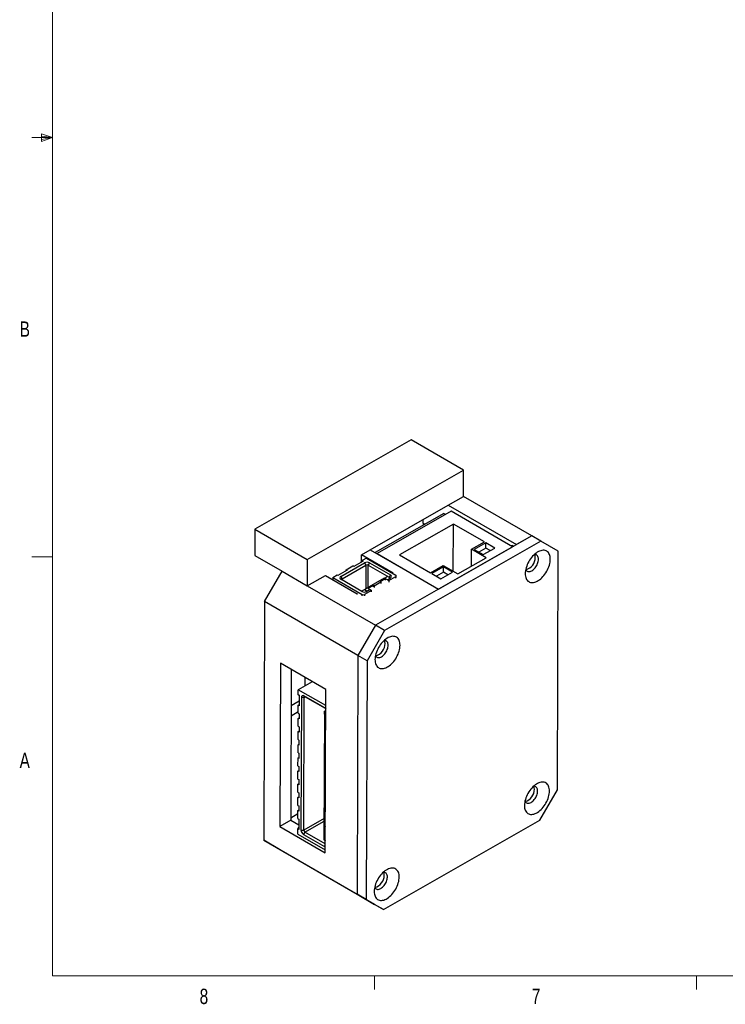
# Model space of a CAD drawing. Header units: millimetres. Extents: x 11 to 421, y 5 to 275.
# Tile 1 of 5: x 11 to 120, y 6 to 158. Entities that reach past the tile are written whole.
import ezdxf

# ---------------------------------------------------------------- set-up
doc = ezdxf.new("R2010")
doc.units = ezdxf.units.MM
doc.styles.add('SLDTEXTSTYLE0', font='TXT', dxfattribs={"width": 0.75})

msp = doc.modelspace()

# ---------------------------------------------------------------- linework, layer by layer
at = {"color": 7, "linetype": 'Continuous', "lineweight": 0}
for p, q in [((15.907, 270.309), (15.907, 9.959)), ((14.2, 140.744), (14.2, 139.56)), ((15.907, 140.134), (14.2, 140.744)), ((15.907, 140.134), (12.732, 140.134)), ((15.907, 140.134), (14.2, 140.363)), ((15.907, 140.134), (14.2, 139.872)), ((15.907, 140.134), (14.2, 139.56)), ((15.907, 75.046), (12.732, 75.046)), ((415.957, 9.959), (15.907, 9.959)), ((65.907, 9.959), (65.907, 7.805)), ((115.913, 9.959), (115.913, 7.805))]:
    msp.add_line(p, q, dxfattribs=at)
at = {"color": 7, "linetype": 'Continuous', "lineweight": 30}
for p, q in [((71.621, 93.204), (47.368, 79.316)), ((79.753, 88.509), (71.621, 93.204)), ((55.499, 74.622), (79.753, 88.509)), ((79.739, 84.418), (79.753, 88.509)), ((77.37, 83.062), (79.739, 84.418)), ((90.345, 78.295), (79.739, 84.418)), ((65.278, 76.138), (77.37, 83.062)), ((77.37, 83.062), (87.976, 76.939)), ((76.695, 81.777), (66.06, 75.687)), ((77.829, 82.105), (66.339, 75.526)), ((76.695, 81.777), (76.974, 81.616)), ((87.375, 76.595), (77.829, 82.105)), ((78.183, 80.113), (69.804, 75.315)), ((73.463, 80.234), (73.465, 80.826)), ((73.463, 80.234), (73.731, 80.08)), ((78.157, 72.769), (78.183, 80.113)), ((82.991, 77.337), (78.183, 80.113)), ((47.368, 79.316), (47.353, 75.225)), ((47.368, 79.316), (55.499, 74.622)), ((90.345, 78.295), (66.092, 64.408)), ((90.345, 78.295), (87.976, 76.939)), ((91.759, 77.479), (90.345, 78.295)), ((91.759, 77.479), (67.506, 63.591)), ((75.885, 70.015), (87.375, 76.595)), ((81.011, 76.203), (82.991, 77.337)), ((83.203, 77.214), (81.4, 76.182)), ((83.201, 76.396), (83.203, 77.214)), ((84.618, 76.398), (83.203, 77.214)), ((87.268, 76.856), (87.267, 76.657)), ((87.268, 76.856), (87.549, 76.694)), ((94.471, 75.888), (91.759, 77.479)), ((47.353, 75.225), (51.596, 72.776)), ((63.896, 74.367), (63.9, 75.349)), ((63.9, 75.349), (65.278, 76.138)), ((68.849, 72.492), (63.9, 75.349)), ((65.278, 76.138), (75.885, 70.015)), ((66.339, 75.526), (75.885, 70.015)), ((69.804, 75.315), (74.612, 72.539)), ((81.002, 73.596), (81.011, 76.203)), ((83.274, 74.897), (81.011, 76.203)), ((81.4, 76.182), (82.815, 75.365)), ((83.201, 76.396), (82.11, 75.772)), ((82.815, 75.365), (84.618, 76.398)), ((83.905, 75.99), (83.201, 76.396)), ((94.34, 38.823), (94.471, 75.888)), ((55.499, 74.622), (55.485, 70.531)), ((60.718, 71.984), (64.395, 74.089)), ((60.93, 71.616), (64.607, 73.721)), ((61.532, 73.018), (62.592, 73.626)), ((62.734, 73.544), (62.592, 73.626)), ((64.148, 74.354), (62.734, 73.544)), ((63.865, 74.192), (64.006, 74.436)), ((64.678, 74.82), (64.006, 74.436)), ((64.006, 74.436), (64.148, 74.354)), ((64.395, 74.089), (64.607, 73.721)), ((64.607, 73.721), (64.594, 70.096)), ((64.678, 74.82), (69.239, 72.187)), ((64.948, 70.3), (64.96, 73.72)), ((65.173, 74.087), (64.96, 73.72)), ((64.96, 73.72), (68.213, 71.843)), ((65.173, 74.087), (68.426, 72.21)), ((74.612, 72.539), (76.592, 73.673)), ((76.627, 73.449), (74.824, 72.417)), ((76.592, 73.673), (78.855, 72.366)), ((76.625, 72.631), (76.627, 73.449)), ((78.042, 72.633), (76.627, 73.449)), ((78.855, 72.366), (83.274, 74.897)), ((48.863, 68.067), (51.596, 72.776)), ((51.596, 72.776), (55.485, 70.531)), ((55.485, 70.531), (58.313, 72.15)), ((58.313, 72.15), (63.263, 69.293)), ((59.446, 71.824), (60.117, 72.209)), ((60.259, 72.127), (60.117, 72.209)), ((61.673, 72.937), (60.259, 72.127)), ((60.718, 71.984), (60.93, 71.616)), ((61.531, 72.856), (61.532, 73.018)), ((61.532, 73.018), (61.673, 72.937)), ((67.508, 71.723), (67.965, 71.985)), ((68.143, 71.356), (69.239, 71.984)), ((68.426, 72.21), (68.213, 71.843)), ((68.78, 72.452), (68.849, 72.492)), ((69.238, 71.739), (69.239, 71.984)), ((74.824, 72.417), (76.239, 71.6)), ((76.625, 72.631), (75.534, 72.007)), ((76.239, 71.6), (78.042, 72.633)), ((77.329, 72.224), (76.625, 72.631)), ((55.485, 70.531), (66.092, 64.408)), ((59.446, 71.824), (59.445, 71.497)), ((59.446, 71.824), (64.007, 69.191)), ((63.971, 69.659), (60.718, 71.537)), ((60.929, 71.415), (60.93, 71.616)), ((64.784, 70.206), (67.471, 71.744)), ((65.739, 70.59), (64.926, 70.124)), ((65.739, 70.59), (65.738, 70.344)), ((65.866, 70.516), (65.739, 70.59)), ((65.866, 70.516), (65.865, 70.271)), ((65.866, 70.516), (66.927, 71.124)), ((66.8, 71.197), (67.613, 71.663)), ((66.927, 71.124), (66.8, 71.197)), ((66.927, 71.124), (66.926, 70.878)), ((67.613, 71.663), (67.471, 71.744)), ((67.613, 71.663), (67.612, 71.417)), ((67.931, 71.479), (67.613, 71.663)), ((67.931, 71.479), (68.426, 71.762)), ((67.931, 71.479), (68.143, 71.356)), ((68.143, 71.356), (68.142, 71.111)), ((63.263, 69.293), (63.334, 69.334)), ((63.937, 69.679), (64.395, 69.941)), ((64.006, 68.946), (64.007, 69.191)), ((64.359, 69.961), (64.784, 70.206)), ((64.359, 69.961), (64.818, 69.696)), ((64.359, 69.961), (64.359, 69.92)), ((64.36, 69.19), (64.359, 68.945)), ((65.456, 69.818), (64.36, 69.19)), ((65.244, 69.94), (64.749, 69.657)), ((64.926, 70.124), (64.784, 70.206)), ((64.926, 70.124), (65.244, 69.94)), ((65.244, 69.94), (65.456, 69.818)), ((65.455, 69.572), (65.456, 69.818)), ((75.885, 70.015), (66.092, 64.408)), ((48.863, 68.067), (48.732, 31.003)), ((63.358, 59.699), (48.863, 68.067)), ((66.092, 64.408), (63.358, 59.699)), ((66.092, 64.408), (63.358, 59.699)), ((67.506, 63.591), (66.092, 64.408)), ((67.506, 63.591), (64.772, 58.883)), ((63.358, 59.699), (63.228, 22.635)), ((63.358, 59.699), (63.228, 22.635)), ((64.772, 58.883), (63.358, 59.699)), ((51.309, 58.497), (51.22, 33.133)), ((58.38, 54.415), (51.309, 58.497)), ((64.772, 58.883), (64.642, 21.818)), ((52.999, 57.522), (52.917, 34.105)), ((56.269, 55.634), (54.092, 54.387)), ((55.138, 56.287), (55.134, 54.984)), ((54.089, 53.61), (54.092, 54.387)), ((54.089, 53.61), (54.23, 53.528)), ((54.23, 53.527), (54.089, 53.61)), ((58.371, 51.917), (54.092, 54.387)), ((54.23, 53.528), (54.225, 51.892)), ((58.291, 29.051), (58.38, 54.415)), ((52.979, 51.93), (54.227, 52.644)), ((54.083, 51.974), (54.225, 52.055)), ((54.584, 53.202), (54.511, 32.583)), ((55.008, 53.201), (54.584, 53.202)), ((54.935, 32.582), (55.008, 53.201)), ((58.227, 51.549), (54.974, 53.427)), ((54.974, 53.427), (55.185, 53.303)), ((55.008, 53.201), (55.186, 53.303)), ((55.185, 53.303), (58.264, 51.526)), ((54.08, 50.934), (52.974, 50.3)), ((54.079, 50.746), (54.083, 51.974)), ((54.079, 50.746), (54.22, 50.665)), ((54.225, 51.892), (54.083, 51.974)), ((54.22, 50.665), (54.218, 49.846)), ((58.153, 51.057), (58.083, 31.093)), ((58.152, 50.567), (58.084, 31.094)), ((58.152, 50.567), (58.153, 51.057)), ((58.294, 50.486), (58.152, 50.567)), ((58.368, 51.18), (58.153, 51.057)), ((58.368, 50.933), (58.153, 51.057)), ((58.294, 50.486), (58.291, 49.545)), ((58.366, 50.444), (58.294, 50.486)), ((54.072, 48.701), (54.076, 49.928)), ((54.076, 49.928), (54.218, 50.009)), ((54.218, 49.846), (54.076, 49.928)), ((58.363, 49.586), (58.291, 49.545)), ((58.291, 49.545), (58.363, 49.503)), ((54.065, 46.655), (54.069, 47.883)), ((54.069, 47.883), (54.211, 47.964)), ((54.21, 47.801), (54.069, 47.883)), ((54.072, 48.701), (54.213, 48.619)), ((54.213, 48.619), (54.21, 47.801)), ((58.286, 48.317), (58.233, 33.181)), ((58.286, 48.317), (58.358, 48.276)), ((54.062, 45.837), (54.204, 45.918)), ((54.065, 46.655), (54.206, 46.574)), ((54.206, 46.574), (54.203, 45.755)), ((54.057, 44.61), (54.062, 45.837)), ((54.057, 44.61), (54.199, 44.528)), ((54.203, 45.755), (54.062, 45.837)), ((54.199, 44.528), (54.196, 43.71)), ((54.05, 42.564), (54.055, 43.792)), ((54.055, 43.792), (54.197, 43.873)), ((54.196, 43.71), (54.055, 43.792)), ((54.043, 40.519), (54.047, 41.746)), ((54.047, 41.746), (54.189, 41.827)), ((54.189, 41.665), (54.047, 41.746)), ((54.05, 42.564), (54.192, 42.483)), ((54.192, 42.483), (54.189, 41.665)), ((54.04, 39.701), (54.182, 39.782)), ((54.043, 40.519), (54.184, 40.437)), ((54.184, 40.437), (54.182, 39.619)), ((54.036, 38.473), (54.04, 39.701)), ((54.036, 38.473), (54.177, 38.392)), ((54.182, 39.619), (54.04, 39.701)), ((54.177, 38.392), (54.174, 37.574)), ((91.607, 34.114), (94.34, 38.823)), ((54.029, 36.428), (54.033, 37.655)), ((54.033, 37.655), (54.175, 37.736)), ((54.174, 37.574), (54.033, 37.655)), ((54.021, 34.382), (54.026, 35.61)), ((54.026, 35.61), (54.168, 35.691)), ((54.167, 35.528), (54.026, 35.61)), ((54.029, 36.428), (54.17, 36.346)), ((54.17, 36.346), (54.167, 35.528)), ((52.917, 34.105), (51.22, 33.133)), ((52.917, 34.105), (54.16, 33.388)), ((52.918, 34.509), (54.024, 35.142)), ((54.021, 34.382), (54.163, 34.301)), ((54.163, 34.301), (54.157, 32.664)), ((58.095, 34.391), (54.935, 32.582)), ((55.111, 32.275), (58.093, 33.983)), ((67.353, 20.227), (91.607, 34.114)), ((51.22, 33.133), (58.291, 29.051)), ((54.013, 31.969), (54.016, 32.746)), ((54.016, 32.746), (54.158, 32.992)), ((54.157, 32.664), (54.016, 32.746)), ((54.511, 32.583), (54.935, 32.582)), ((55.111, 32.275), (54.898, 31.908)), ((58.296, 30.437), (55.111, 32.275)), ((58.233, 33.181), (58.305, 33.222)), ((58.233, 33.181), (58.305, 33.139)), ((48.732, 31.003), (63.228, 22.635)), ((51.443, 29.412), (48.732, 31.003)), ((54.013, 31.969), (58.292, 29.498)), ((54.898, 31.908), (58.151, 30.031)), ((58.084, 31.094), (58.083, 31.093)), ((58.083, 31.093), (58.297, 30.969)), ((58.084, 31.094), (58.225, 31.013)), ((58.229, 31.954), (58.225, 31.013)), ((58.225, 31.013), (58.298, 31.054)), ((58.225, 31.013), (58.297, 30.971)), ((58.301, 31.912), (58.229, 31.954)), ((65.939, 21.044), (51.443, 29.412)), ((58.151, 30.031), (58.295, 30.279)), ((63.228, 22.635), (65.939, 21.044)), ((64.642, 21.818), (63.228, 22.635)), ((63.228, 22.635), (65.939, 21.044)), ((64.642, 21.818), (67.353, 20.227)), ((67.353, 20.227), (65.939, 21.044))]:
    msp.add_line(p, q, dxfattribs=at)
at = {"color": 7, "linetype": 'Continuous', "lineweight": 30, "flags": 128}
for points in [[(93.231, 74.647), (93.223, 74.856), (93.198, 75.053), (93.155, 75.236), (93.095, 75.404), (93.019, 75.554), (92.927, 75.687), (92.82, 75.8), (92.7, 75.892), (92.566, 75.963), (92.421, 76.012), (92.266, 76.039), (92.102, 76.043), (91.93, 76.024), (91.753, 75.983), (91.571, 75.919), (91.387, 75.834), (91.202, 75.728), (91.018, 75.602), (90.836, 75.458), (90.658, 75.296), (90.486, 75.118), (90.321, 74.926), (90.165, 74.721), (90.019, 74.505), (89.885, 74.281), (89.763, 74.049), (89.655, 73.814), (89.562, 73.575), (89.485, 73.336), (89.423, 73.099), (89.379, 72.866), (89.352, 72.639), (89.342, 72.42), (89.35, 72.211), (89.376, 72.015), (89.419, 71.832), (89.479, 71.664), (89.555, 71.513), (89.647, 71.381), (89.753, 71.268), (89.874, 71.175), (90.007, 71.104), (90.152, 71.055), (90.308, 71.028), (90.472, 71.025), (90.643, 71.043), (90.821, 71.085), (91.002, 71.148), (91.186, 71.233), (91.371, 71.339), (91.556, 71.465), (91.738, 71.61), (91.915, 71.772), (92.087, 71.95), (92.252, 72.142), (92.408, 72.347), (92.554, 72.562), (92.689, 72.787), (92.81, 73.018), (92.918, 73.254), (93.012, 73.492), (93.089, 73.731), (93.15, 73.968), (93.195, 74.201), (93.222, 74.428), (93.231, 74.647)], [(91.393, 74.651), (91.385, 74.801), (91.359, 74.939), (91.316, 75.061), (91.258, 75.166), (91.184, 75.252), (91.096, 75.318), (90.995, 75.363), (90.884, 75.385), (90.764, 75.385), (90.752, 75.384)], [(89.417, 73.072), (89.419, 73.068), (89.478, 72.963), (89.552, 72.876), (89.64, 72.81), (89.74, 72.766), (89.851, 72.743), (89.971, 72.744), (90.098, 72.767), (90.23, 72.812), (90.363, 72.878), (90.497, 72.965), (90.629, 73.07), (90.756, 73.193), (90.877, 73.331), (90.988, 73.481), (91.09, 73.641), (91.179, 73.808), (91.253, 73.98), (91.313, 74.153), (91.357, 74.324), (91.384, 74.492), (91.393, 74.651)], [(60.93, 71.616), (60.899, 71.594), (60.876, 71.569), (60.861, 71.542), (60.857, 71.514), (60.861, 71.486), (60.876, 71.459), (60.899, 71.434), (60.907, 71.428)], [(68.23, 71.65), (68.244, 71.661), (68.267, 71.686), (68.281, 71.713), (68.286, 71.741), (68.281, 71.769), (68.267, 71.796), (68.244, 71.821), (68.213, 71.843)], [(69.897, 61.286), (69.889, 61.495), (69.863, 61.692), (69.821, 61.875), (69.761, 62.043), (69.685, 62.193), (69.593, 62.326), (69.486, 62.439), (69.365, 62.531), (69.232, 62.602), (69.087, 62.651), (68.932, 62.678), (68.768, 62.682), (68.596, 62.663), (68.419, 62.622), (68.237, 62.558), (68.053, 62.473), (67.868, 62.367), (67.684, 62.241), (67.502, 62.097), (67.324, 61.935), (67.152, 61.757), (66.987, 61.565), (66.831, 61.36), (66.685, 61.144), (66.551, 60.92), (66.429, 60.688), (66.321, 60.453), (66.228, 60.214), (66.15, 59.975), (66.089, 59.738), (66.045, 59.505), (66.018, 59.278), (66.008, 59.059), (66.016, 58.851), (66.042, 58.654), (66.085, 58.471), (66.144, 58.303), (66.221, 58.152), (66.312, 58.02), (66.419, 57.907), (66.54, 57.814), (66.673, 57.743), (66.818, 57.694), (66.973, 57.667), (67.138, 57.664), (67.309, 57.682), (67.486, 57.724), (67.668, 57.787), (67.852, 57.872), (68.037, 57.978), (68.221, 58.104), (68.403, 58.249), (68.581, 58.411), (68.753, 58.589), (68.918, 58.781), (69.074, 58.986), (69.22, 59.201), (69.354, 59.426), (69.476, 59.657), (69.584, 59.893), (69.677, 60.131), (69.755, 60.37), (69.816, 60.607), (69.86, 60.84), (69.888, 61.067), (69.897, 61.286)], [(66.083, 59.711), (66.084, 59.707), (66.143, 59.602), (66.217, 59.515), (66.305, 59.449), (66.406, 59.405), (66.517, 59.382), (66.637, 59.383), (66.764, 59.406), (66.895, 59.451), (67.029, 59.517), (67.163, 59.604), (67.295, 59.709), (67.422, 59.832), (67.542, 59.97), (67.654, 60.12), (67.755, 60.28), (67.844, 60.447), (67.919, 60.619), (67.979, 60.792), (68.023, 60.963), (68.049, 61.131), (68.059, 61.29)], [(68.059, 61.29), (68.05, 61.44), (68.025, 61.578), (67.982, 61.7), (67.923, 61.805), (67.849, 61.891), (67.761, 61.957), (67.661, 62.002), (67.55, 62.024), (67.43, 62.024), (67.418, 62.023)], [(58.227, 51.549), (58.303, 51.497), (58.369, 51.435)], [(93.105, 38.647), (93.097, 38.855), (93.071, 39.052), (93.028, 39.235), (92.968, 39.403), (92.892, 39.554), (92.8, 39.686), (92.694, 39.799), (92.573, 39.892), (92.44, 39.963), (92.295, 40.012), (92.139, 40.038), (91.975, 40.042), (91.804, 40.024), (91.626, 39.982), (91.445, 39.919), (91.261, 39.834), (91.076, 39.728), (90.891, 39.602), (90.71, 39.457), (90.532, 39.295), (90.36, 39.117), (90.195, 38.925), (90.039, 38.72), (89.893, 38.505), (89.758, 38.28), (89.637, 38.049), (89.529, 37.813), (89.436, 37.575), (89.358, 37.336), (89.297, 37.099), (89.252, 36.866), (89.225, 36.639), (89.216, 36.42), (89.224, 36.211), (89.249, 36.014), (89.292, 35.831), (89.352, 35.663), (89.428, 35.513), (89.52, 35.38), (89.627, 35.267), (89.747, 35.175), (89.881, 35.104), (90.026, 35.055), (90.181, 35.028), (90.345, 35.024), (90.517, 35.043), (90.694, 35.084), (90.876, 35.148), (91.06, 35.233), (91.245, 35.339), (91.429, 35.464), (91.611, 35.609), (91.789, 35.771), (91.961, 35.949), (92.126, 36.141), (92.282, 36.346), (92.428, 36.562), (92.562, 36.786), (92.684, 37.017), (92.792, 37.253), (92.885, 37.492), (92.963, 37.731), (93.024, 37.968), (93.068, 38.201), (93.095, 38.428), (93.105, 38.647)], [(89.291, 37.071), (89.292, 37.067), (89.351, 36.962), (89.425, 36.876), (89.513, 36.81), (89.614, 36.765), (89.725, 36.743), (89.845, 36.743), (89.972, 36.766), (90.103, 36.811), (90.237, 36.877), (90.371, 36.964), (90.502, 37.07), (90.63, 37.192), (90.75, 37.33), (90.862, 37.48), (90.963, 37.64), (91.052, 37.807), (91.127, 37.979), (91.187, 38.152), (91.23, 38.324), (91.257, 38.491), (91.266, 38.651)], [(91.266, 38.651), (91.258, 38.801), (91.232, 38.938), (91.19, 39.06), (91.131, 39.165), (91.057, 39.252), (90.969, 39.318), (90.869, 39.362), (90.757, 39.385), (90.637, 39.385), (90.626, 39.383)], [(58.294, 29.98), (58.227, 29.996), (58.151, 30.031)], [(69.77, 25.286), (69.762, 25.494), (69.737, 25.691), (69.694, 25.874), (69.634, 26.042), (69.558, 26.193), (69.466, 26.325), (69.359, 26.438), (69.239, 26.531), (69.105, 26.602), (68.96, 26.651), (68.805, 26.677), (68.641, 26.681), (68.469, 26.663), (68.292, 26.621), (68.111, 26.558), (67.926, 26.473), (67.741, 26.367), (67.557, 26.241), (67.375, 26.096), (67.197, 25.934), (67.025, 25.756), (66.861, 25.564), (66.704, 25.359), (66.559, 25.144), (66.424, 24.919), (66.302, 24.688), (66.194, 24.452), (66.101, 24.214), (66.024, 23.975), (65.962, 23.738), (65.918, 23.505), (65.891, 23.278), (65.881, 23.059), (65.889, 22.85), (65.915, 22.653), (65.958, 22.47), (66.018, 22.302), (66.094, 22.152), (66.186, 22.019), (66.293, 21.906), (66.413, 21.814), (66.547, 21.743), (66.692, 21.694), (66.847, 21.667), (67.011, 21.663), (67.182, 21.682), (67.36, 21.723), (67.541, 21.787), (67.726, 21.872), (67.911, 21.978), (68.095, 22.104), (68.277, 22.248), (68.454, 22.41), (68.627, 22.588), (68.791, 22.78), (68.947, 22.985), (69.093, 23.201), (69.228, 23.425), (69.35, 23.657), (69.458, 23.892), (69.551, 24.131), (69.628, 24.37), (69.689, 24.607), (69.734, 24.84), (69.761, 25.067), (69.77, 25.286)], [(67.932, 25.29), (67.924, 25.44), (67.898, 25.577), (67.856, 25.699), (67.797, 25.804), (67.723, 25.891), (67.635, 25.957), (67.534, 26.001), (67.423, 26.024), (67.303, 26.024), (67.291, 26.022)], [(65.956, 23.71), (65.958, 23.706), (66.017, 23.601), (66.091, 23.515), (66.179, 23.449), (66.279, 23.404), (66.39, 23.382), (66.51, 23.382), (66.637, 23.405), (66.769, 23.45), (66.903, 23.516), (67.036, 23.603), (67.168, 23.709), (67.295, 23.831), (67.416, 23.969), (67.528, 24.119), (67.629, 24.279), (67.718, 24.446), (67.793, 24.618), (67.852, 24.791), (67.896, 24.963), (67.923, 25.13), (67.932, 25.29)]]:
    msp.add_lwpolyline(points, dxfattribs=at)
at = {"color": 7, "linetype": 'Continuous', "lineweight": 30}
for centre, radius, start, end in [((74.14, 80.214), 0.677, 178.32072, 202.47049), ((88.936, 74.923), 1.962, 284.84226, 0.40776), ((89.96, 74.972), 0.939, 357.87926, 26.28367), ((64.783, 73.334), 0.848, 62.5801, 117.15043), ((64.783, 73.378), 0.386, 62.5801, 117.15043), ((60.802, 71.76), 0.239, 110.585, 249.41582), ((68.342, 71.986), 0.239, 290.585, 69.41582), ((69.201, 72.086), 0.109, 290.585, 69.41582), ((64.362, 70.412), 0.848, 242.5801, 297.15043), ((64.184, 69.533), 0.386, 242.5801, 297.15043), ((65.602, 61.562), 1.962, 284.84226, 0.40776), ((66.626, 61.611), 0.939, 357.87926, 26.28367), ((54.822, 53.239), 0.241, 50.99388, 189.01599), ((55.116, 53.218), 0.11, 50.99388, 189.01599), ((88.81, 38.923), 1.962, 284.84226, 0.40776), ((89.833, 38.971), 0.939, 357.87926, 26.28367), ((55.353, 32.618), 0.842, 182.36622, 237.36488), ((55.318, 32.598), 0.383, 182.36622, 237.36488), ((66.499, 25.61), 0.939, 357.87926, 26.28367), ((65.475, 25.562), 1.962, 284.84226, 0.40776)]:
    msp.add_arc(centre, radius, start, end, dxfattribs=at)
msp.add_open_spline([(69.311, 71.84), (69.312, 72.085)], degree=1, dxfattribs=at)

# ---------------------------------------------------------------- texts
at = {"color": 7, "linetype": 'Continuous', "lineweight": 0, "char_height": 2.381, "attachment_point": 1, "style": 'SLDTEXTSTYLE0'}
for s, insert in [('B', (10.831, 111.588)), ('A', (10.821, 44.599)), ('8', (38.78, 7.949)), ('7', (90.359, 7.957))]:
    msp.add_mtext(s, dxfattribs=dict(at, insert=insert))

doc.saveas('drawing.dxf')
